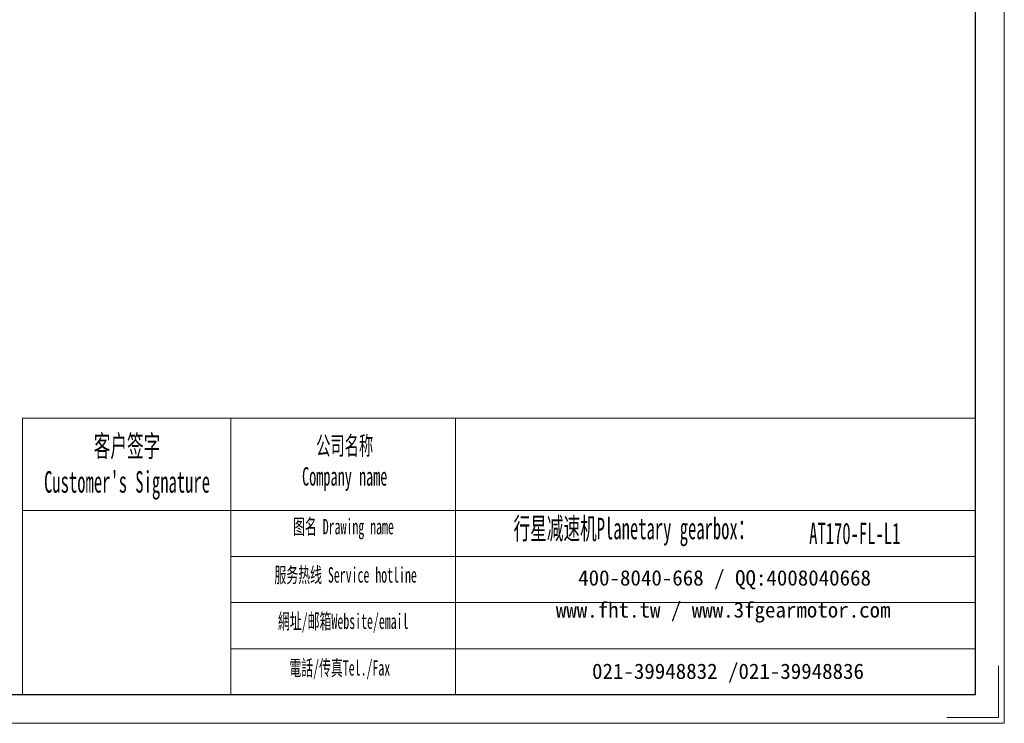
# Model space of a CAD drawing. Header units: millimetres. Extents: x 5164 to 6384, y 126 to 1054.
# Tile 3 of 9: x 5887 to 6384, y 126 to 481. Entities that reach past the tile are written whole.
import ezdxf

# ---------------------------------------------------------------- set-up
doc = ezdxf.new("R2010")
doc.units = ezdxf.units.MM
doc.header["$LTSCALE"] = 5
doc.layers.get('0').update_dxf_attribs({"lineweight": 18})
for name, color, linetype, lineweight in [('7标注层', 4, 'Continuous', 18), ('SLD-0', 7, 'Continuous', 18), ('图框_外框线', 7, 'Continuous', 18)]:
    doc.layers.add(name, color=color, linetype=linetype, lineweight=lineweight)
doc.styles.add('SLDTEXTSTYLE4', font='txt', dxfattribs={"width": 0.566667})

msp = doc.modelspace()

# ---------------------------------------------------------------- linework, layer by layer
msp.add_line((5993.5454, 280.0263), (5993.5454, 140.6026))
at = {"layer": '7标注层', "color": 0}
msp.add_line((5888.372, 280.0263), (5888.372, 140.6265), dxfattribs=at)
at = {"layer": '图框_外框线'}
for p, q in [((5888.372, 280.0263), (5993.5454, 280.0263)), ((5993.5454, 280.0263), (5993.5454, 140.6265)), ((5993.5454, 280.0263), (6369.0446, 280.0263)), ((6106.8626, 280.0263), (6106.8626, 140.6265)), ((5888.372, 233.5085), (5993.5454, 233.5085)), ((5993.5454, 233.5085), (6369.0446, 233.5085)), ((5993.5454, 210.2495), (6369.0446, 210.2495)), ((5993.5454, 186.9906), (6369.0446, 186.9906)), ((5993.5454, 163.7317), (6369.0446, 163.7317))]:
    msp.add_line(p, q, dxfattribs=at)
at = {"layer": '图框_外框线', "color": 3}
msp.add_lwpolyline([(5163.8214, 126.1057), (6383.5653, 126.1057), (6383.5653, 988.6389), (5163.8214, 988.6389)], close=True, dxfattribs=at)
at = {"layer": '图框_外框线', "color": 3, "lineweight": 25}
msp.add_lwpolyline([(5236.4252, 140.6265), (6369.0446, 140.6265), (6369.0446, 974.1181), (5236.4252, 974.1181)], close=True, dxfattribs=at)
at = {"layer": '图框_外框线', "color": 3}
msp.add_lwpolyline([(6380.6612, 155.1472), (6380.6612, 129.0099), (6354.5238, 129.0099)], dxfattribs=at)

# ---------------------------------------------------------------- texts
at = {"layer": 'SLD-0', "color": 1, "attachment_point": 2, "style": 'SLDTEXTSTYLE4'}
for s, insert, char_height, width in [("{\\fSimSun|b1|i0|c134|p2;客户签字\\PCustomer's Signature}", (5941.14, 271.4203), 10.85416, 135.026867), ('{\\fSimSun|b1|i0|c134|p2;公司名称\\PCompany name}', (6050.9227, 270.8441), 9.303566, 120.452126), ('{\\fSimSun|b1|i0|c134|p2;图名 Drawing name}', (6050.2868, 229.221), 7.752971, 99.150303), ('{\\fSimSun|b1|i0|c134|p2;  \\H1.1667x;行星减速机Planetary gearbox\\fSimSun|b0|i0|c134|p2;：}', (6193.2177, 229.8191), 9.303566, 146.323131), ('AT170-FL-L1', (6308.1592, 227.3489), 10.85416, 78.99093), ('{\\fSimSun|b1|i0|c134|p2;服务热线 Service hotline}', (6051.3862, 204.8419), 7.752971, 110.462962), ('{\\fSimSun|b1|i0|c134|p2;網址/邮箱Website/email}', (6050.179, 181.4835), 7.752971, 114.981547), ('{\\fSimSun|b1|i0|c134|p2;電話/传真Tel./Fax}', (6048.442, 157.9429), 7.752971, 116.364438)]:
    msp.add_mtext(s, dxfattribs=dict(at, insert=insert, char_height=char_height, width=width))
at = {"layer": 'SLD-0', "color": 1, "char_height": 7.752971, "attachment_point": 2}
for s, insert, width in [('{\\fSimSun|b1|i0|c134|p2;400-8040-668 / QQ:4008040668}', (6242.4999, 203.3605), 225.730932), ('{\\fSimSun|b1|i0|c134|p2;www.fht.tw / www.3fgearmotor.com }', (6241.785, 187.2121), 225.985043), ('{\\fSimSun|b1|i0|c134|p2;021-39948832 /021-39948836 }', (6244.2289, 156.2477), 172.556675)]:
    msp.add_mtext(s, dxfattribs=dict(at, insert=insert, width=width))

doc.saveas('drawing.dxf')
